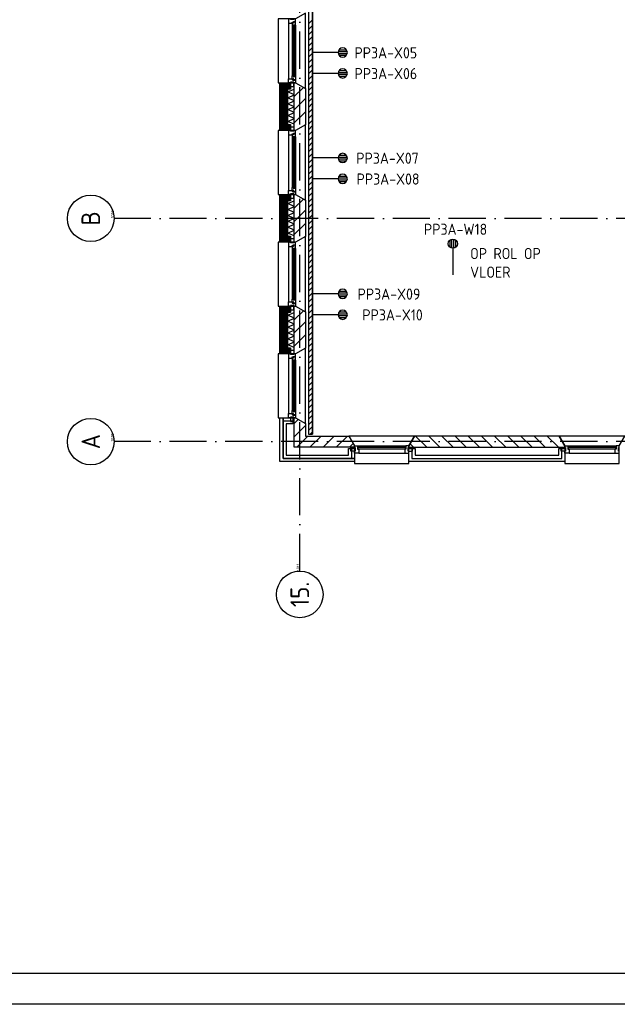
# Model space of a CAD drawing. Header units: millimetres. Extents: x 50250 to 324922, y 191 to 84291.
# Tile 2 of 44: x 119190 to 128823, y 191 to 16066. Entities that reach past the tile are written whole.
import ezdxf
from ezdxf.enums import TextEntityAlignment as Align

# ---------------------------------------------------------------- set-up
doc = ezdxf.new("R2010")
doc.units = ezdxf.units.MM
doc.header["$LTSCALE"] = 100
doc.linetypes.add('DASHDOT', pattern=[9, 6, -1.5, 0, -1.5])
doc.layers.get('0').update_dxf_attribs({"linetype": 'CONTINUOUS'})
for name, color, linetype in [('AL$7----_STRAMIEN', 1, 'DASHDOT'), ('AL21----_BUITENWAND', 4, 'CONTINUOUS'), ('AL21K---_ISOLATIE', 1, 'CONTINUOUS'), ('AL28----_KONSTRUKTIE', 3, 'CONTINUOUS'), ('AL31----_BUITENKOZ', 7, 'CONTINUOUS'), ('ALL-----_REFLIJNEN', 8, 'CONTINUOUS'), ('ALN-----_BLOCKNAAM', 2, 'CONTINUOUS'), ('ALXA3---_VOLZWART', 14, 'CONTINUOUS'), ('ALXAB---_PREFABBETON', 1, 'CONTINUOUS'), ('EA61303-_ARCEER', 1, 'CONTINUOUS'), ('EB6441--_ATTRIB', 2, 'CONTINUOUS'), ('EL61303-_WANDGOOT', 3, 'CONTINUOUS'), ('EL6441--_DATACOM', 3, 'CONTINUOUS'), ('LIJN025', 10, 'CONTINUOUS'), ('LIJN050', 90, 'CONTINUOUS'), ('TEKST25', 10, 'CONTINUOUS'), ('TEKST35', 50, 'CONTINUOUS'), ('TEKST50', 90, 'CONTINUOUS'), ('WANDGOTEN', 3, 'CONTINUOUS')]:
    doc.layers.add(name, color=color, linetype=linetype)
doc.styles.add('1_8', font='ISO', dxfattribs={"height": 1.8})
doc.styles.add('2_0', font='iso', dxfattribs={"height": 200})
doc.styles.add('ISO', font='ISO.SHX')
doc.styles.add('ROMAND', font='romand')
doc.styles.get("Standard").update_dxf_attribs({"font": 'iso.shx'})

# ---------------------------------------------------------------- blocks, each defined once
blk = doc.blocks.new('A0-GE')
at = {"layer": 'LIJN025'}
blk.add_lwpolyline([(1500, 841), (1500, 0), (0, 0), (0, 841)], close=True, dxfattribs=at)
at = {"layer": 'LIJN050', "const_width": 0.2}
blk.add_lwpolyline([(1495, 836), (25, 836), (25, 5), (1495, 5)], close=True, dxfattribs=at)
at = {"layer": 'TEKST25', "style": 'ROMAND', "width": 2.899115}
blk.add_attdef('STATUS', text='', height=2.5, dxfattribs=at).set_placement((1454, 71.5), (1493, 71.5), align=Align.FIT)
at = {"layer": 'TEKST25', "style": 'ISO'}
for tag, p in [('E', (1455.25, 66)), ('NAAM-E', (1466.75, 66)), ('DATUM-E', (1485, 66)), ('D', (1455.25, 61)), ('NAAM-D', (1466.75, 61)), ('DATUM-D', (1485, 61)), ('C', (1455.25, 56)), ('NAAM-C', (1466.75, 56)), ('DATUM-C', (1485, 56)), ('B', (1455.25, 51)), ('NAAM-B', (1466.75, 51)), ('DATUM-B', (1485, 51)), ('A', (1455.25, 46)), ('NAAM-A', (1466.75, 46)), ('DATUM-A', (1485, 46))]:
    blk.add_attdef(tag, text='', height=2.5, dxfattribs=at).set_placement(p, align=Align.CENTER)
for tag, p in [('DATUM', (1332.75, 36.25)), ('SCHAAL', (1368, 36.25)), ('GETEKEND', (1398.25, 36.25)), ('GECONTOL.', (1433, 36.25)), ('FORMAAT', (1463.25, 28.25))]:
    blk.add_attdef(tag, p, '', height=2.5, dxfattribs=at)
at = {"layer": 'TEKST35', "style": 'ISO'}
for tag, p in [('PROJECT', (1334.5, 72.5)), ('PLAATS', (1334.5, 63.5)), ('INSTALLATIE-REGEL1', (1334.5, 52.5)), ('INSTALLATIE-REGEL2', (1334.5, 43.5))]:
    blk.add_attdef(tag, p, '', height=4, dxfattribs=at)
blk.add_attdef('PROJ.NR.', text='', height=4, dxfattribs=at).set_placement((1481, 23), align=Align.CENTER)
at = {"layer": 'TEKST50', "style": 'ISO'}
blk.add_attdef('FILE-NAAM', text='', height=5, dxfattribs=at).set_placement((1473.5, 7.5), align=Align.CENTER)
blk = doc.blocks.new('ES4X2')
for p, q in [((-0.45, 1.4), (-0.45, 2.6)), ((-0.15, 1.27), (-0.15, 2.73)), ((0.15, 1.27), (0.15, 2.73)), ((0.45, 1.4), (0.45, 2.6)), ((0, 1.25), (0, -3))]:
    blk.add_line(p, q)
blk.add_circle((0, 2), 0.75)
at = {"style": '1_8', "flags": 8}
for tag, p in [('NUMMER', (1.25, 3.5)), ('CODE', (-1.25, 3.5))]:
    blk.add_attdef(tag, text='', height=1.8, rotation=90, dxfattribs=at).set_placement(p, align=Align.MIDDLE_LEFT)
blk.add_attdef('M_CODE', text='', height=1.8, dxfattribs=at).set_placement((0, 0), align=Align.MIDDLE_CENTER)
blk = doc.blocks.new('EH100000')
at = {"linetype": 'ByBlock'}
for p, q in [((1, 0.5), (0, 0.5)), ((1, 0.5, 1), (0, 0.5, 1)), ((0, -0.5, 1), (1, -0.5, 1)), ((1, -0.5), (0, -0.5))]:
    blk.add_line(p, q, dxfattribs=at)
at = {"linetype": 'ByBlock', "invisible_edges": 15}
for points in [[(1, -0.5), (0, -0.5), (0, 0.5), (1, 0.5)], [(0, 0.5), (1, 0.5), (1, 0.5, 1), (0, 0.5, 1)], [(0, -0.5, 1), (1, -0.5, 1), (1, -0.5), (0, -0.5)]]:
    blk.add_3dface(points, dxfattribs=at)
at = {"linetype": 'ByBlock', "style": '2_0', "flags": 8}
blk.add_attdef('FUNCTIE', text='', height=0.5, dxfattribs=at).set_placement((0.5, 0), align=Align.MIDDLE)
at = {"linetype": 'ByBlock', "flags": 9}
blk.add_attdef('SCHOT', text='', height=0.5, dxfattribs=at).set_placement((0.5, 0), align=Align.MIDDLE)
blk = doc.blocks.new('EH100005')
blk.add_lwpolyline([(-1, -0.5), (0, -0.5), (0, 0.5), (-1, 0.5)])
at = {"style": '2_0', "flags": 9}
blk.add_attdef('HULPSTUK', text='', height=0.5, dxfattribs=at).set_placement((0, 0), align=Align.MIDDLE)
blk = doc.blocks.new('ARCERING')
at = {"layer": 'WANDGOTEN', "color": 1}
for p, q in [((65, 6678, 1500), (0, 6613, 1500)), ((65, 6588, 1500), (0, 6523, 1500)), ((65, 6498, 1500), (0, 6433, 1500)), ((65, 6408, 1500), (0, 6343, 1500)), ((65, 6318, 1500), (0, 6253, 1500)), ((65, 6229, 1500), (0, 6164, 1500)), ((65, 6139, 1500), (0, 6074, 1500)), ((65, 6049, 1500), (0, 5984, 1500)), ((65, 5959, 1500), (0, 5894, 1500)), ((65, 5869, 1500), (0, 5804, 1500)), ((65, 5780, 1500), (0, 5715, 1500)), ((65, 5690, 1500), (0, 5625, 1500)), ((65, 5600, 1500), (0, 5535, 1500)), ((65, 5510, 1500), (0, 5445, 1500)), ((65, 5420, 1500), (0, 5355, 1500)), ((65, 5331, 1500), (0, 5266, 1500)), ((65, 5241, 1500), (0, 5176, 1500)), ((65, 5151, 1500), (0, 5086, 1500)), ((65, 5061, 1500), (0, 4996, 1500)), ((65, 4971, 1500), (0, 4906, 1500)), ((65, 4882, 1500), (0, 4817, 1500)), ((65, 4792, 1500), (0, 4727, 1500)), ((65, 4702, 1500), (0, 4637, 1500)), ((65, 4612, 1500), (0, 4547, 1500)), ((65, 4522, 1500), (0, 4457, 1500)), ((65, 4433, 1500), (0, 4368, 1500)), ((65, 4343, 1500), (0, 4278, 1500)), ((65, 4253, 1500), (0, 4188, 1500)), ((65, 4163, 1500), (0, 4098, 1500)), ((65, 4073, 1500), (0, 4008, 1500)), ((65, 3984, 1500), (0, 3919, 1500)), ((65, 3894, 1500), (0, 3829, 1500)), ((65, 3804, 1500), (0, 3739, 1500)), ((65, 3714, 1500), (0, 3649, 1500)), ((65, 3624, 1500), (0, 3559, 1500)), ((65, 3535, 1500), (0, 3470, 1500)), ((65, 3445, 1500), (0, 3380, 1500)), ((65, 3355, 1500), (0, 3290, 1500)), ((65, 3265, 1500), (0, 3200, 1500)), ((65, 3175, 1500), (0, 3110, 1500)), ((65, 3086, 1500), (0, 3021, 1500)), ((65, 2996, 1500), (0, 2931, 1500)), ((65, 2906, 1500), (0, 2841, 1500)), ((65, 2816, 1500), (0, 2751, 1500)), ((65, 2726, 1500), (0, 2661, 1500)), ((65, 2637, 1500), (0, 2572, 1500)), ((65, 2547, 1500), (0, 2482, 1500)), ((65, 2457, 1500), (0, 2392, 1500)), ((65, 2367, 1500), (0, 2302, 1500)), ((65, 2277, 1500), (0, 2212, 1500)), ((65, 2188, 1500), (0, 2123, 1500)), ((65, 2098, 1500), (0, 2033, 1500)), ((65, 2008, 1500), (0, 1943, 1500)), ((65, 1918, 1500), (0, 1853, 1500)), ((65, 1828, 1500), (0, 1763, 1500)), ((65, 1739, 1500), (0, 1674, 1500)), ((65, 1649, 1500), (0, 1584, 1500)), ((65, 1559, 1500), (0, 1494, 1500)), ((65, 1469, 1500), (0, 1404, 1500)), ((65, 1379, 1500), (0, 1314, 1500)), ((65, 1289, 1500), (0, 1224, 1500)), ((65, 1200, 1500), (0, 1135, 1500)), ((65, 1110, 1500), (0, 1045, 1500)), ((65, 1020, 1500), (0, 955, 1500)), ((65, 930, 1500), (0, 865, 1500)), ((65, 840, 1500), (0, 775, 1500)), ((65, 751, 1500), (0, 686, 1500)), ((65, 661, 1500), (0, 596, 1500)), ((65, 571, 1500), (0, 506, 1500)), ((65, 481, 1500), (0, 416, 1500)), ((65, 391, 1500), (0, 326, 1500)), ((65, 302, 1500), (0, 237, 1500)), ((65, 212, 1500), (0, 147, 1500)), ((65, 122, 1500), (0, 57, 1500)), ((65, 32, 1500), (32, 0, 1500))]:
    blk.add_line(p, q, dxfattribs=at)
blk = doc.blocks.new('1010')
at = {"layer": 'AL$7----_STRAMIEN', "color": 7, "linetype": 'Continuous'}
blk.add_circle((0, 750), 750, dxfattribs=at)
at = {"layer": 'AL$7----_STRAMIEN', "color": 3, "linetype": 'Continuous'}
blk.add_attdef('STR-NAAM', text='', height=600, rotation=360, dxfattribs=at).set_placement((0, 750), align=Align.MIDDLE)
at = {"layer": 'ALN-----_BLOCKNAAM', "linetype": 'Continuous'}
blk.add_text('1010', height=100, dxfattribs=at).set_placement((0, 0))
blk = doc.blocks.new('1011')
at = {"layer": 'AL$7----_STRAMIEN', "color": 7, "linetype": 'Continuous'}
blk.add_circle((-750, 0), 750, dxfattribs=at)
at = {"layer": 'AL$7----_STRAMIEN', "color": 3, "linetype": 'Continuous'}
blk.add_attdef('STR-NAAM', text='', height=600, rotation=360, dxfattribs=at).set_placement((-750, 0), align=Align.MIDDLE)
at = {"layer": 'ALN-----_BLOCKNAAM', "linetype": 'Continuous'}
blk.add_text('1011', height=100, dxfattribs=at).set_placement((0, 0))

msp = doc.modelspace()

# ---------------------------------------------------------------- hatches: boundary and pattern name
at = {"layer": 'ALXAB---_PREFABBETON'}
h = msp.add_hatch(dxfattribs=at)
h.set_pattern_fill('PREFBET', color=8, style=0)
h.set_pattern_definition([(45, (123795.13, 14370.77), (-106.066, 106.066), [])])
h.paths.add_polyline_path([(123615, 15048), (123635, 15048), (123795, 14956), (123795, 14371), (123635, 14278), (123615, 14278)])
h = msp.add_hatch(dxfattribs=at)
h.set_pattern_fill('PREFBET', color=8, style=0)
h.set_pattern_definition([(45, (123795.13, 12570.77), (-106.066, 106.066), [])])
h.paths.add_polyline_path([(123615, 13248), (123635, 13248), (123795, 13156), (123795, 12571), (123635, 12478), (123615, 12478)])
h = msp.add_hatch(dxfattribs=at)
h.set_pattern_fill('PREFBET', color=8, style=0)
h.set_pattern_definition([(45, (123795.13, 10770.77), (-106.066, 106.066), [])])
h.paths.add_polyline_path([(123615, 11448), (123635, 11448), (123795, 11356), (123795, 10771), (123635, 10678), (123615, 10678)])

# ---------------------------------------------------------------- linework, layer by layer
at = {"layer": 'AL$7----_STRAMIEN', "color": 1}
msp.add_line((143805, 9263), (120711, 9263), dxfattribs=at)
for points in [[(123705, 7175), (123705, 76516)], [(183901, 12863), (143805, 12863), (120711, 12863)]]:
    msp.add_lwpolyline(points, dxfattribs=at)
at = {"layer": 'AL21----_BUITENWAND', "color": 8}
for p, q in [((123385, 8943), (123385, 9648)), ((123385, 9648), (123595, 9648)), ((123485, 9548), (123485, 9043)), ((123595, 9548), (123485, 9548)), ((123595, 9648), (123595, 9548)), ((124488, 9153), (124588, 9153)), ((124488, 9043), (124488, 9153)), ((124588, 9153), (124588, 8943)), ((125463, 9153), (125563, 9153)), ((125463, 8943), (125463, 9153)), ((125563, 9153), (125563, 9043)), ((127878, 9153), (127978, 9153)), ((127878, 9043), (127878, 9153)), ((127978, 9153), (127978, 8943)), ((124588, 8943), (123385, 8943)), ((123485, 9043), (124488, 9043)), ((127978, 8943), (125463, 8943)), ((125563, 9043), (127878, 9043))]:
    msp.add_line(p, q, dxfattribs=at)
for points in [[(123554, 14948), (123485, 14948), (123485, 14378), (123554, 14378), (123554, 14278), (123385, 14278), (123385, 15048), (123554, 15048)], [(123554, 13148), (123485, 13148), (123485, 12578), (123554, 12578), (123554, 12478), (123385, 12478), (123385, 13248), (123554, 13248)], [(123554, 11348), (123485, 11348), (123485, 10778), (123554, 10778), (123554, 10678), (123385, 10678), (123385, 11448), (123554, 11448)]]:
    msp.add_lwpolyline(points, close=True, dxfattribs=at)
at = {"layer": 'AL21K---_ISOLATIE', "color": 8, "linetype": 'Continuous'}
for points in [[(123515, 14378), (123515, 14948)], [(123615, 14383), (123515, 14426), (123615, 14473), (123515, 14521), (123615, 14568), (123515, 14616), (123615, 14663), (123515, 14711), (123615, 14758), (123515, 14806), (123615, 14853), (123515, 14901), (123615, 14944)], [(123615, 14378), (123615, 14948)], [(123515, 12578), (123515, 13148)], [(123615, 12583), (123515, 12626), (123615, 12673), (123515, 12721), (123615, 12768), (123515, 12816), (123615, 12863), (123515, 12911), (123615, 12958), (123515, 13006), (123615, 13053), (123515, 13101), (123615, 13144)], [(123615, 12578), (123615, 13148)], [(123515, 10778), (123515, 11348)], [(123615, 10783), (123515, 10826), (123615, 10873), (123515, 10921), (123615, 10968), (123515, 11016), (123615, 11063), (123515, 11111), (123615, 11158), (123515, 11206), (123615, 11253), (123515, 11301), (123615, 11344)], [(123615, 10778), (123615, 11348)]]:
    msp.add_lwpolyline(points, dxfattribs=at)
at = {"layer": 'AL28----_KONSTRUKTIE', "color": 8, "linetype": 'Continuous'}
for p, q in [((123615, 9173), (123615, 9648)), ((123615, 9648), (123635, 9648)), ((123635, 9648), (123795, 9556)), ((123795, 9556), (123795, 9353)), ((123795, 9353), (124496, 9353)), ((124496, 9353), (124588, 9193)), ((124588, 9173), (123615, 9173)), ((124588, 9193), (124588, 9173))]:
    msp.add_line(p, q, dxfattribs=at)
at = {"layer": 'AL28----_KONSTRUKTIE', "color": 8}
for p, q in [((125556, 9353), (125463, 9193)), ((127886, 9353), (125556, 9353)), ((127978, 9193), (127886, 9353)), ((125463, 9193), (125463, 9173)), ((125463, 9173), (127978, 9173)), ((127978, 9173), (127978, 9193))]:
    msp.add_line(p, q, dxfattribs=at)
for points in [[(123615, 15048), (123635, 15048), (123795, 14956), (123795, 14371), (123635, 14278), (123615, 14278)], [(123615, 13248), (123635, 13248), (123795, 13156), (123795, 12571), (123635, 12478), (123615, 12478)], [(123615, 11448), (123635, 11448), (123795, 11356), (123795, 10771), (123635, 10678), (123615, 10678)]]:
    msp.add_lwpolyline(points, close=True, dxfattribs=at)
at = {"layer": 'AL31----_BUITENKOZ', "color": 8}
for points in [[(123635, 15048), (123795, 14956), (123795, 16171), (123635, 16078), (123355, 16078), (123355, 15048)], [(123635, 16078), (123610, 16078), (123610, 16068), (123554, 16068), (123554, 16078), (123521, 16078), (123521, 16011), (123584, 16011), (123584, 16028), (123599, 16028), (123599, 16034), (123635, 16034)], [(123638, 16022), (123634, 16024), (123634, 16031), (123604, 16031), (123604, 16009), (123599, 16009), (123599, 16017), (123584, 16017), (123584, 16011), (123584, 15964), (123597, 15962), (123597, 15979), (123638, 15979)], [(123636, 15979), (123622, 15979), (123622, 15962), (123636, 15962)], [(123635, 15048), (123610, 15048), (123610, 15058), (123554, 15058), (123554, 15048), (123521, 15048), (123521, 15115), (123584, 15115), (123584, 15098), (123599, 15098), (123599, 15092), (123635, 15092)], [(123638, 15105), (123634, 15103), (123634, 15096), (123604, 15096), (123604, 15118), (123599, 15118), (123599, 15110), (123584, 15110), (123584, 15115), (123584, 15163), (123597, 15165), (123597, 15148), (123638, 15148)], [(123636, 15148), (123622, 15148), (123622, 15165), (123636, 15165)], [(123610, 15058), (123554, 15058), (123554, 14987), (123610, 14987)], [(123635, 13248), (123795, 13156), (123795, 14371), (123635, 14278), (123355, 14278), (123355, 13248)], [(123610, 14268), (123554, 14268), (123554, 14339), (123610, 14339)], [(123635, 14278), (123610, 14278), (123610, 14268), (123554, 14268), (123554, 14278), (123521, 14278), (123521, 14211), (123584, 14211), (123584, 14228), (123599, 14228), (123599, 14234), (123635, 14234)], [(123638, 14222), (123634, 14224), (123634, 14231), (123604, 14231), (123604, 14209), (123599, 14209), (123599, 14217), (123584, 14217), (123584, 14211), (123584, 14164), (123597, 14162), (123597, 14179), (123638, 14179)], [(123636, 14179), (123622, 14179), (123622, 14162), (123636, 14162)], [(123638, 13305), (123634, 13303), (123634, 13296), (123604, 13296), (123604, 13318), (123599, 13318), (123599, 13310), (123584, 13310), (123584, 13315), (123584, 13363), (123597, 13365), (123597, 13348), (123638, 13348)], [(123636, 13348), (123622, 13348), (123622, 13365), (123636, 13365)], [(123635, 13248), (123610, 13248), (123610, 13258), (123554, 13258), (123554, 13248), (123521, 13248), (123521, 13315), (123584, 13315), (123584, 13298), (123599, 13298), (123599, 13292), (123635, 13292)], [(123610, 13258), (123554, 13258), (123554, 13187), (123610, 13187)], [(123635, 11448), (123795, 11356), (123795, 12571), (123635, 12478), (123355, 12478), (123355, 11448)], [(123635, 12478), (123610, 12478), (123610, 12468), (123554, 12468), (123554, 12478), (123521, 12478), (123521, 12411), (123584, 12411), (123584, 12428), (123599, 12428), (123599, 12434), (123635, 12434)], [(123610, 12468), (123554, 12468), (123554, 12539), (123610, 12539)], [(123638, 12422), (123634, 12424), (123634, 12431), (123604, 12431), (123604, 12409), (123599, 12409), (123599, 12417), (123584, 12417), (123584, 12411), (123584, 12364), (123597, 12362), (123597, 12379), (123638, 12379)], [(123636, 12379), (123622, 12379), (123622, 12362), (123636, 12362)], [(123635, 11448), (123610, 11448), (123610, 11458), (123554, 11458), (123554, 11448), (123521, 11448), (123521, 11515), (123584, 11515), (123584, 11498), (123599, 11498), (123599, 11492), (123635, 11492)], [(123610, 11458), (123554, 11458), (123554, 11387), (123610, 11387)], [(123638, 11505), (123634, 11503), (123634, 11496), (123604, 11496), (123604, 11518), (123599, 11518), (123599, 11510), (123584, 11510), (123584, 11515), (123584, 11563), (123597, 11565), (123597, 11548), (123638, 11548)], [(123636, 11548), (123622, 11548), (123622, 11565), (123636, 11565)], [(123635, 9648), (123795, 9556), (123795, 10771), (123635, 10678), (123355, 10678), (123355, 9648)], [(123635, 10678), (123610, 10678), (123610, 10668), (123554, 10668), (123554, 10678), (123521, 10678), (123521, 10611), (123584, 10611), (123584, 10628), (123599, 10628), (123599, 10634), (123635, 10634)], [(123610, 10668), (123554, 10668), (123554, 10739), (123610, 10739)], [(123638, 10622), (123634, 10624), (123634, 10631), (123604, 10631), (123604, 10609), (123599, 10609), (123599, 10617), (123584, 10617), (123584, 10611), (123584, 10564), (123597, 10562), (123597, 10579), (123638, 10579)], [(123636, 10579), (123622, 10579), (123622, 10562), (123636, 10562)], [(123635, 9648), (123610, 9648), (123610, 9658), (123554, 9658), (123554, 9648), (123521, 9648), (123521, 9715), (123584, 9715), (123584, 9698), (123599, 9698), (123599, 9692), (123635, 9692)], [(123638, 9705), (123634, 9703), (123634, 9696), (123604, 9696), (123604, 9718), (123599, 9718), (123599, 9710), (123584, 9710), (123584, 9715), (123584, 9763), (123597, 9765), (123597, 9748), (123638, 9748)], [(123636, 9748), (123622, 9748), (123622, 9765), (123636, 9765)], [(123610, 9658), (123554, 9658), (123554, 9587), (123610, 9587)], [(125463, 9193), (125556, 9353), (124496, 9353), (124588, 9193), (124588, 8913), (125463, 8913)], [(128853, 9193), (128946, 9353), (127886, 9353), (127978, 9193), (127978, 8913), (128853, 8913)], [(124598, 9168), (124598, 9112), (124527, 9112), (124527, 9168)], [(125453, 9168), (125453, 9112), (125524, 9112), (125524, 9168)], [(127988, 9168), (127988, 9112), (127917, 9112), (127917, 9168)]]:
    msp.add_lwpolyline(points, close=True, dxfattribs=at)
for points in [[(123521, 16011), (123521, 15115)], [(123584, 15964), (123584, 15163)], [(123638, 15979), (123638, 15148)], [(123521, 14211), (123521, 13315)], [(123584, 14164), (123584, 13363)], [(123638, 14179), (123638, 13348)], [(123521, 12411), (123521, 11515)], [(123584, 12364), (123584, 11563)], [(123638, 12379), (123638, 11548)], [(123521, 10611), (123521, 9715)], [(123584, 10564), (123584, 9763)], [(123638, 10579), (123638, 9748)], [(124638, 9193), (125413, 9193)], [(124655, 9079), (125396, 9079)], [(128028, 9193), (128803, 9193)], [(128045, 9079), (128786, 9079)]]:
    msp.add_lwpolyline(points, dxfattribs=at)
at = {"layer": 'AL31----_BUITENKOZ', "color": 8, "linetype": 'Continuous'}
for points in [[(123620, 15977), (123599, 15977), (123599, 15150), (123620, 15150)], [(123620, 14177), (123599, 14177), (123599, 13350), (123620, 13350)], [(123620, 12377), (123599, 12377), (123599, 11550), (123620, 11550)], [(123620, 10577), (123599, 10577), (123599, 9750), (123620, 9750)], [(124638, 9193), (124638, 9193), (124638, 9142), (124655, 9142), (124655, 9079), (124655, 9079), (124655, 9079), (124655, 9079), (124655, 9079), (124588, 9079), (124588, 9112), (124598, 9112), (124598, 9168), (124588, 9168), (124588, 9168), (124588, 9193)], [(124643, 9167), (124643, 9146), (125408, 9146), (125408, 9167)], [(125413, 9193), (125413, 9193), (125413, 9142), (125396, 9142), (125396, 9079), (125396, 9079), (125396, 9079), (125396, 9079), (125396, 9079), (125463, 9079), (125463, 9112), (125453, 9112), (125453, 9168), (125463, 9168), (125463, 9168), (125463, 9193)], [(128028, 9193), (128028, 9193), (128028, 9142), (128045, 9142), (128045, 9079), (128045, 9079), (128045, 9079), (128045, 9079), (128045, 9079), (127978, 9079), (127978, 9112), (127988, 9112), (127988, 9168), (127978, 9168), (127978, 9168), (127978, 9193)], [(128033, 9167), (128033, 9146), (128798, 9146), (128798, 9167)], [(128803, 9193), (128803, 9193), (128803, 9142), (128786, 9142), (128786, 9079), (128786, 9079), (128786, 9079), (128786, 9079), (128786, 9079), (128853, 9079), (128853, 9112), (128843, 9112), (128843, 9168), (128853, 9168), (128853, 9168), (128853, 9193)]]:
    msp.add_lwpolyline(points, close=True, dxfattribs=at)
at = {"layer": 'ALL-----_REFLIJNEN', "color": 8, "linetype": 'Continuous'}
for p, q in [((123435, 8993), (123435, 9648)), ((123435, 9648), (123435, 8993)), ((123435, 8993), (123435, 9598)), ((123435, 9598), (123595, 9598)), ((124538, 9153), (124538, 8993)), ((125513, 9153), (125513, 8993)), ((127928, 8993), (127928, 9153)), ((124538, 8993), (123435, 8993)), ((124588, 8993), (123435, 8993)), ((123435, 8993), (124588, 8993)), ((125513, 8993), (127928, 8993))]:
    msp.add_line(p, q, dxfattribs=at)
for points in [[(123554, 14998), (123435, 14998), (123435, 14328), (123554, 14328)], [(123554, 13198), (123435, 13198), (123435, 12528), (123554, 12528)], [(123554, 11398), (123435, 11398), (123435, 10728), (123554, 10728)]]:
    msp.add_lwpolyline(points, dxfattribs=at)
at = {"layer": 'ALXA3---_VOLZWART', "color": 8}
for p, q in [((123435, 8993), (123435, 9598)), ((123435, 9598), (123595, 9598)), ((124538, 9153), (124538, 8993)), ((125513, 9153), (125513, 8993)), ((127928, 8993), (127928, 9153)), ((124538, 8993), (123435, 8993)), ((125513, 8993), (127928, 8993))]:
    msp.add_line(p, q, dxfattribs=at)
at = {"layer": 'ALXA3---_VOLZWART', "color": 8, "const_width": 100}
for points in [[(123554, 14998), (123435, 14998), (123435, 14328), (123554, 14328)], [(123554, 13198), (123435, 13198), (123435, 12528), (123554, 12528)], [(123554, 11398), (123435, 11398), (123435, 10728), (123554, 10728)]]:
    msp.add_lwpolyline(points, dxfattribs=at)
at = {"layer": 'ALXAB---_PREFABBETON', "color": 8}
for p, q in [((123681, 9622), (123615, 9556)), ((123795, 9523), (123615, 9343)), ((123837, 9353), (123657, 9173)), ((124049, 9353), (123869, 9173)), ((124261, 9353), (124081, 9173)), ((124474, 9353), (124294, 9173)), ((124565, 9233), (124506, 9173)), ((125484, 9230), (125540, 9173)), ((125573, 9353), (125753, 9173)), ((125785, 9353), (125965, 9173)), ((125997, 9353), (126177, 9173)), ((126209, 9353), (126389, 9173)), ((126421, 9353), (126601, 9173)), ((126633, 9353), (126813, 9173)), ((126845, 9353), (127025, 9173)), ((127057, 9353), (127237, 9173)), ((127270, 9353), (127450, 9173)), ((127482, 9353), (127662, 9173)), ((127694, 9353), (127874, 9173))]:
    msp.add_line(p, q, dxfattribs=at)

# ---------------------------------------------------------------- block references
at = {"xscale": 100, "yscale": 100, "zscale": 100}
msp.add_blockref('A0-GE', (90707, 191), dxfattribs=at)
at = {"layer": 'AL$7----_STRAMIEN', "xscale": 0.5, "yscale": 0.5, "zscale": 0.5, "rotation": 90}
for name, p, values in [('1010', (120711, 12863), {'STR-NAAM': 'B'}), ('1010', (120711, 9263), {'STR-NAAM': 'A'}), ('1011', (123705, 7175), {'STR-NAAM': '15.'})]:
    msp.add_blockref(name, p, dxfattribs=at).add_auto_attribs(values)
at = {"layer": 'EA61303-_ARCEER'}
msp.add_blockref('ARCERING', (123846, 9387), dxfattribs=at)
at = {"layer": 'EL61303-_WANDGOOT', "yscale": 65, "zscale": 119.9999999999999}
for name, xscale, rotation in [('EH100000', 12407, 90), ('EH100005', 119.9999999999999, 270)]:
    msp.add_blockref(name, (123877, 9386), dxfattribs=dict(at, xscale=xscale, rotation=rotation))
at = {"layer": 'EL6441--_DATACOM'}
ref = msp.add_blockref('ES4X2', (124197, 15537), dxfattribs=dict(at, xscale=-100, yscale=100, zscale=100, rotation=270))
ref.add_attrib('CODE', 'PP3A-X05', dxfattribs={"layer": 'EB6441--_ATTRIB', "color": 1, "height": 180, "style": '1_8', "flags": 8}).set_placement((125597, 15533), align=Align.MIDDLE_RIGHT)
ref = msp.add_blockref('ES4X2', (124197, 15201), dxfattribs=dict(at, xscale=-100, yscale=100, zscale=100, rotation=270))
ref.add_attrib('CODE', 'PP3A-X06', dxfattribs={"layer": 'EB6441--_ATTRIB', "color": 1, "height": 180, "style": '1_8', "flags": 8}).set_placement((125597, 15197), align=Align.MIDDLE_RIGHT)
ref = msp.add_blockref('ES4X2', (124197, 13837), dxfattribs=dict(at, xscale=-100, yscale=100, zscale=100, rotation=270))
ref.add_attrib('CODE', 'PP3A-X07', dxfattribs={"layer": 'EB6441--_ATTRIB', "color": 1, "height": 180, "style": '1_8', "flags": 8}).set_placement((125622, 13833), align=Align.MIDDLE_RIGHT)
ref = msp.add_blockref('ES4X2', (124197, 13501), dxfattribs=dict(at, xscale=-100, yscale=100, zscale=100, rotation=270))
ref.add_attrib('CODE', 'PP3A-X08', dxfattribs={"layer": 'EB6441--_ATTRIB', "color": 1, "height": 180, "style": '1_8', "flags": 8}).set_placement((125635, 13497), align=Align.MIDDLE_RIGHT)
ref = msp.add_blockref('ES4X2', (126173, 12255), dxfattribs=dict(at, xscale=100, yscale=100, zscale=100))
ref.add_attrib('CODE', 'PP3A-W18', dxfattribs={"layer": 'EB6441--_ATTRIB', "color": 1, "height": 180, "style": '1_8', "flags": 8}).set_placement((125707, 12687), align=Align.MIDDLE_LEFT)
ref = msp.add_blockref('ES4X2', (124197, 11646), dxfattribs=dict(at, xscale=-100, yscale=100, zscale=100, rotation=270))
ref.add_attrib('CODE', 'PP3A-X09', dxfattribs={"layer": 'EB6441--_ATTRIB', "color": 1, "height": 180, "style": '1_8', "flags": 8}).set_placement((125648, 11642), align=Align.MIDDLE_RIGHT)
ref = msp.add_blockref('ES4X2', (124197, 11310), dxfattribs=dict(at, xscale=-100, yscale=100, zscale=100, rotation=270))
ref.add_attrib('CODE', 'PP3A-X10', dxfattribs={"layer": 'EB6441--_ATTRIB', "color": 1, "height": 180, "style": '1_8', "flags": 8}).set_placement((125687, 11306), align=Align.MIDDLE_RIGHT)

# ---------------------------------------------------------------- texts
at = {"layer": 'EA61303-_ARCEER', "insert": (126451, 12386), "char_height": 180, "width": 1550, "attachment_point": 1}
msp.add_mtext('{\\Fiso.shx;OP ROL OP VLOER}', dxfattribs=at)

doc.saveas('drawing.dxf')
